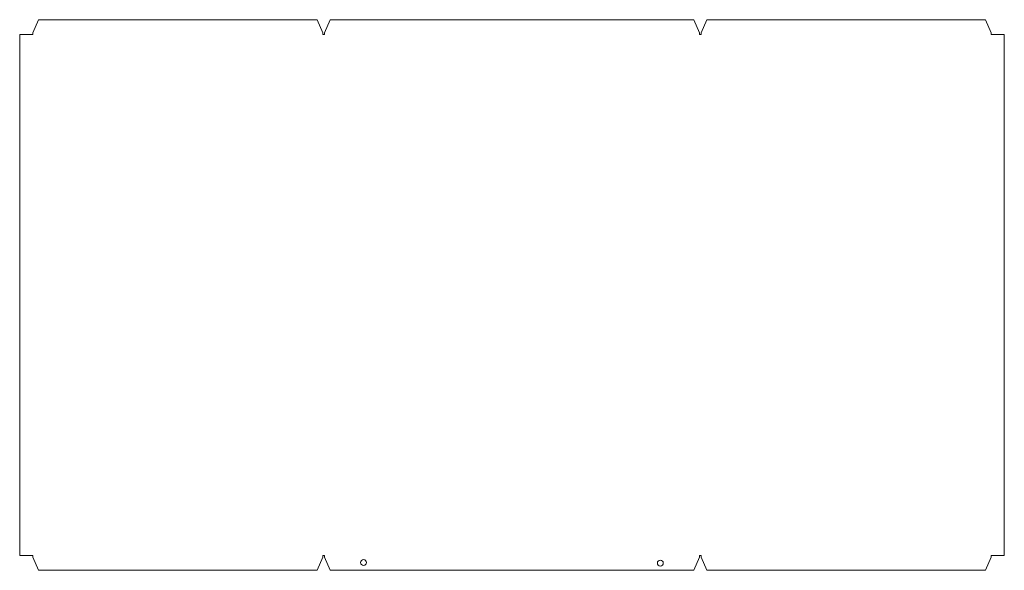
# Model space of a CAD drawing. Header units: millimetres. Extents: x -397 to 360, y -79 to 344.
import ezdxf

# ---------------------------------------------------------------- set-up
doc = ezdxf.new("R2010")
doc.units = ezdxf.units.MM
doc.linetypes.add('K5LT_THIN', pattern=[0])

msp = doc.modelspace()

# ---------------------------------------------------------------- linework, layer by layer
at = {"color": 7, "linetype": 'K5LT_THIN', "lineweight": 18}
for p, q in [((-382.57, 343.58), (-386.72, 333.58)), ((-168.25, 343.58), (-382.57, 343.58)), ((-163.9, 333.58), (-168.25, 343.58)), ((-158.49, 343.58), (-162.84, 333.58)), ((121.1, 343.58), (-158.49, 343.58)), ((125.45, 333.58), (121.1, 343.58)), ((130.93, 343.58), (126.58, 333.58)), ((345.26, 343.58), (130.93, 343.58)), ((349.4, 333.58), (345.26, 343.58)), ((-386.72, 333.58), (-386.72, 332.25)), ((-163.9, 332.25), (-163.9, 333.58)), ((-162.84, 333.58), (-162.77, 332.25)), ((125.45, 332.25), (125.45, 333.58)), ((126.58, 333.58), (126.58, 332.25)), ((349.4, 332.25), (349.4, 333.58)), ((-396.94, -67.75), (-396.94, 332.25)), ((-396.94, 332.25), (-387.7, 332.25)), ((-387.7, 332.25), (-386.72, 332.25)), ((-163.9, 332.25), (-162.77, 332.25)), ((125.45, 332.25), (126.58, 332.25)), ((349.4, 332.25), (350.39, 332.25)), ((350.39, 332.25), (359.62, 332.25)), ((359.62, -67.75), (359.62, 332.25)), ((-396.94, -67.75), (-387.7, -67.75)), ((-387.7, -67.75), (-386.72, -67.75)), ((-386.72, -67.75), (-386.72, -69.09)), ((-163.9, -67.75), (-162.77, -67.75)), ((-163.9, -69.09), (-163.9, -67.75)), ((-162.77, -67.75), (-162.77, -69.09)), ((125.45, -67.75), (126.58, -67.75)), ((125.45, -69.09), (125.45, -67.75)), ((126.58, -67.75), (126.58, -69.09)), ((349.4, -67.75), (350.39, -67.75)), ((349.4, -69.09), (349.4, -67.75)), ((350.39, -67.75), (359.62, -67.75)), ((-386.72, -69.09), (-382.57, -79.09)), ((-168.25, -79.09), (-163.9, -69.09)), ((-162.77, -69.09), (-158.42, -79.09)), ((121.1, -79.09), (125.45, -69.09)), ((126.58, -69.09), (130.93, -79.09)), ((345.26, -79.09), (349.4, -69.09)), ((-382.57, -79.09), (-168.25, -79.09)), ((-158.42, -79.09), (121.1, -79.09)), ((130.93, -79.09), (345.26, -79.09))]:
    msp.add_line(p, q, dxfattribs=at)
for centre in [(-132.71, -73.16), (95.34, -73.59)]:
    msp.add_circle(centre, 2.25, dxfattribs=at)

doc.saveas('drawing.dxf')
